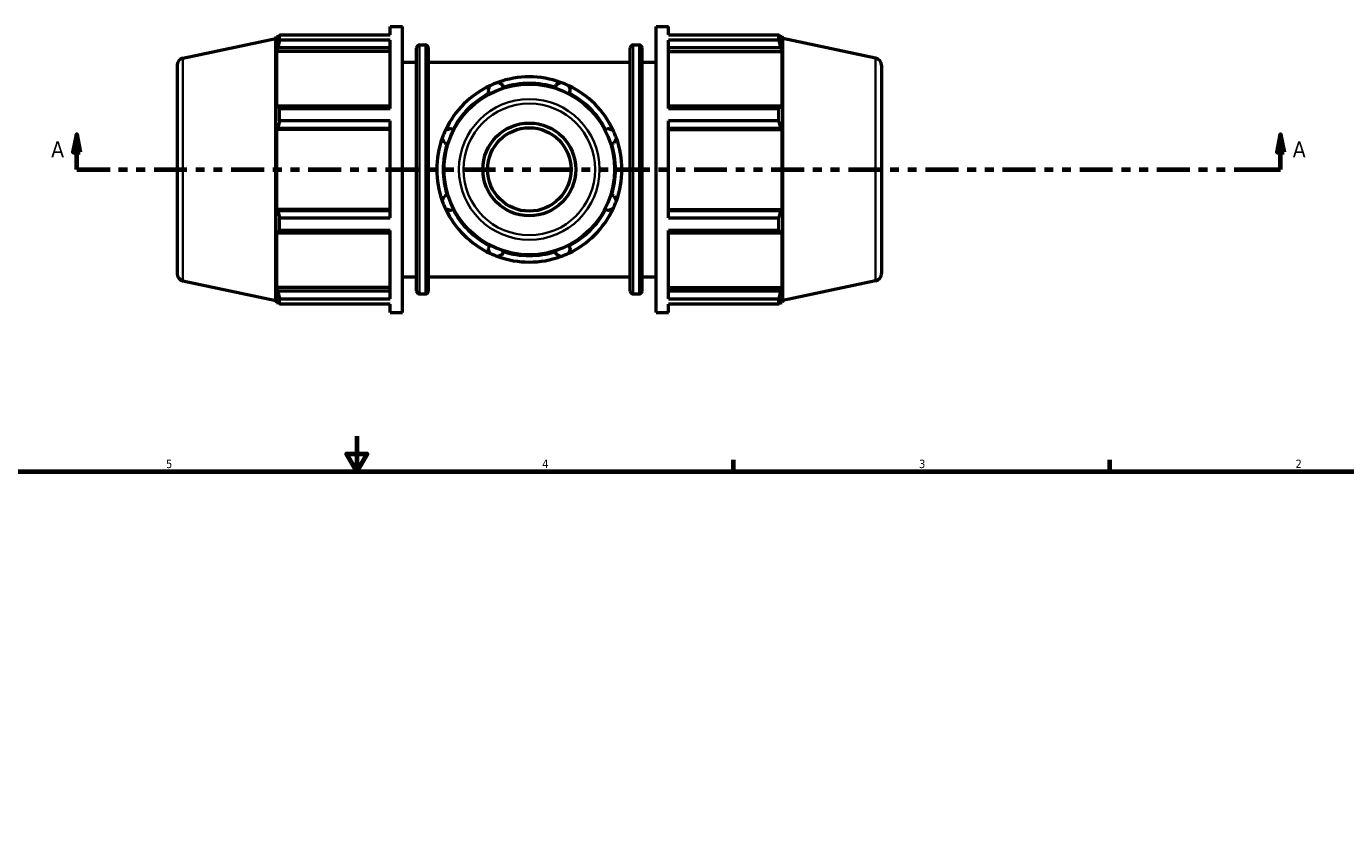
# Model space of a CAD drawing. Header units: inches. Extents: x 0.1 to 44.9, y -10.1 to 31.4.
# Tile 5 of 7: x 13.3 to 28.2, y 16.9 to 26. Entities that reach past the tile are written whole.
import ezdxf

# ---------------------------------------------------------------- set-up
doc = ezdxf.new("R2010")
doc.units = ezdxf.units.IN
doc.header["$MEASUREMENT"] = 0
doc.linetypes.add('DOUBLE_DASH_CHAIN', pattern=[1.2403, 0.6614, -0.0827, 0.1654, -0.0827, 0.1654, -0.0827])
for name, color, linetype, lineweight in [('Border (ANSI)', 7, 'Continuous', 70), ('Section Line (ANSI)', 7, 'DOUBLE_DASH_CHAIN', 70), ('Visible (ANSI)', 7, 'Continuous', 50), ('Visible Narrow (ANSI)', 7, 'Continuous', 35)]:
    doc.layers.add(name, color=color, linetype=linetype, lineweight=lineweight)
doc.styles.add('Label Text (ANSI)', font='tahoma.ttf')
doc.styles.add('Note Text (ANSI)', font='tahoma.ttf')

# ---------------------------------------------------------------- blocks, each defined once
blk = doc.blocks.new('Borders Default Border')
at = {"layer": 'Border (ANSI)'}
for p, q in [((21.25, 21), (21.25, 21.134)), ((25.5, 21), (25.5, 21.134))]:
    blk.add_line(p, q, dxfattribs=at)
at = {"layer": 'Border (ANSI)', "flags": 128}
for points in [[(17, 21.4), (17, 21), (16.885, 21.2), (17.115, 21.2), (17, 21)], [(0.5, 1), (0.5, 21), (33.5, 21), (33.5, 1), (0.5, 1)]]:
    blk.add_lwpolyline(points, dxfattribs=at)
at = {"layer": 'Border (ANSI)', "color": 5, "true_color": 0x0000ff, "char_height": 0.0945, "attachment_point": 7, "style": 'Note Text (ANSI)'}
for s, insert in [('5', (14.847, 21.038)), ('4', (19.092, 21.04)), ('3', (23.346, 21.038)), ('2', (27.596, 21.04))]:
    blk.add_mtext(s, dxfattribs=dict(at, insert=insert))
blk = doc.blocks.new('2dTransSection0')
at = {"layer": 'Section Line (ANSI)', "linetype": 'Continuous'}
for p, q in [((13.84, 24.804), (13.8, 24.607)), ((13.84, 24.607), (13.84, 24.804)), ((13.879, 24.607), (13.84, 24.804)), ((27.428, 24.804), (27.389, 24.607)), ((27.428, 24.607), (27.428, 24.804)), ((27.468, 24.607), (27.428, 24.804)), ((13.8, 24.607), (13.879, 24.607)), ((13.84, 24.41), (13.84, 24.607)), ((27.389, 24.607), (27.468, 24.607)), ((27.428, 24.41), (27.428, 24.607)), ((13.84, 24.41), (14.216, 24.41)), ((27.052, 24.41), (27.428, 24.41))]:
    blk.add_line(p, q, dxfattribs=at)
at = {"layer": 'Section Line (ANSI)', "linetype": 'DOUBLE_DASH_CHAIN', "ltscale": 0.560662}
blk.add_line((13.84, 24.41), (27.428, 24.41), dxfattribs=at)
at = {"layer": 'Section Line (ANSI)', "linetype": 'Continuous', "flags": 128}
for points in [[(13.879, 24.607), (13.84, 24.804), (13.8, 24.607), (13.879, 24.607)], [(27.468, 24.607), (27.428, 24.804), (27.389, 24.607), (27.468, 24.607)]]:
    blk.add_lwpolyline(points, dxfattribs=at)
at = {"layer": 'Section Line (ANSI)'}
for points in [[(13.879, 24.607), (13.84, 24.804), (13.8, 24.607), (13.879, 24.607)], [(27.468, 24.607), (27.428, 24.804), (27.389, 24.607), (27.468, 24.607)]]:
    blk.add_solid(points, dxfattribs=at)
at = {"layer": 'Section Line (ANSI)', "char_height": 0.18, "attachment_point": 7, "style": 'Label Text (ANSI)'}
for insert in [(13.55, 24.548), (27.565, 24.548)]:
    blk.add_mtext('A', dxfattribs=dict(at, insert=insert))

msp = doc.modelspace()

# ---------------------------------------------------------------- linework, layer by layer
at = {"layer": 'Visible (ANSI)'}
for p, q in [((16.085, 25.889), (16.092, 25.912)), ((16.092, 25.912), (16.092, 25.842)), ((16.092, 25.912), (16.12, 25.912)), ((16.129, 25.929), (17.377, 25.929)), ((16.129, 25.871), (16.129, 25.929)), ((17.377, 25.929), (17.377, 26.025)), ((17.377, 26.025), (17.516, 26.025)), ((17.516, 22.795), (17.516, 26.025)), ((20.378, 22.795), (20.378, 26.025)), ((20.378, 26.025), (20.517, 26.025)), ((20.517, 25.929), (20.517, 26.025)), ((20.517, 25.929), (21.765, 25.929)), ((21.765, 25.871), (21.765, 25.929)), ((21.774, 25.912), (21.802, 25.912)), ((21.802, 25.842), (21.802, 25.912)), ((21.809, 25.889), (21.802, 25.912)), ((15.037, 25.667), (16.085, 25.889)), ((16.085, 22.93), (16.085, 25.889)), ((16.108, 25.888), (16.092, 25.842)), ((16.092, 25.742), (16.108, 25.785)), ((16.108, 25.785), (17.377, 25.785)), ((17.377, 25.871), (16.129, 25.871)), ((17.377, 25.098), (17.377, 25.871)), ((17.675, 23.038), (17.675, 25.782)), ((17.708, 25.815), (17.774, 25.815)), ((17.807, 25.782), (17.807, 23.038)), ((20.086, 23.038), (20.086, 25.782)), ((20.12, 25.815), (20.186, 25.815)), ((20.219, 25.782), (20.219, 23.038)), ((20.517, 25.098), (20.517, 25.871)), ((21.765, 25.871), (20.517, 25.871)), ((20.517, 25.785), (21.786, 25.785)), ((21.802, 25.842), (21.786, 25.888)), ((21.786, 25.785), (21.802, 25.742)), ((21.809, 22.93), (21.809, 25.889)), ((22.856, 25.667), (21.809, 25.889)), ((17.377, 25.742), (16.092, 25.742)), ((16.092, 25.742), (16.092, 25.103)), ((17.516, 25.621), (17.675, 25.621)), ((17.807, 25.621), (20.086, 25.621)), ((20.219, 25.621), (20.378, 25.621)), ((20.517, 25.742), (21.802, 25.742)), ((21.802, 25.103), (21.802, 25.742)), ((14.972, 25.586), (14.972, 23.234)), ((22.922, 25.586), (22.922, 23.234)), ((18.655, 25.337), (18.645, 25.367)), ((19.249, 25.367), (19.239, 25.337)), ((18.484, 25.3), (18.498, 25.272)), ((19.396, 25.272), (19.41, 25.3)), ((16.108, 25.126), (16.092, 25.103)), ((17.377, 25.126), (16.108, 25.126)), ((16.129, 25.098), (17.377, 25.098)), ((16.129, 24.957), (16.129, 25.098)), ((21.786, 25.126), (20.517, 25.126)), ((20.517, 25.098), (21.765, 25.098)), ((21.765, 24.957), (21.765, 25.098)), ((21.802, 25.103), (21.786, 25.126)), ((16.092, 24.861), (16.108, 24.876)), ((16.108, 24.876), (17.377, 24.876)), ((17.377, 24.957), (16.129, 24.957)), ((17.377, 23.863), (17.377, 24.957)), ((18.085, 24.859), (18.057, 24.873)), ((19.837, 24.873), (19.809, 24.859)), ((20.517, 23.863), (20.517, 24.957)), ((21.765, 24.957), (20.517, 24.957)), ((20.517, 24.876), (21.786, 24.876)), ((21.786, 24.876), (21.802, 24.861)), ((17.377, 24.861), (16.092, 24.861)), ((16.092, 24.861), (16.092, 23.958)), ((20.517, 24.861), (21.802, 24.861)), ((21.802, 23.958), (21.802, 24.861)), ((17.99, 24.711), (18.02, 24.702)), ((19.874, 24.702), (19.904, 24.711)), ((18.02, 24.118), (17.99, 24.108)), ((19.904, 24.108), (19.874, 24.118)), ((17.377, 23.958), (16.092, 23.958)), ((16.108, 23.944), (16.092, 23.958)), ((17.377, 23.944), (16.108, 23.944)), ((16.129, 23.863), (17.377, 23.863)), ((16.129, 23.722), (16.129, 23.863)), ((18.057, 23.947), (18.085, 23.961)), ((19.809, 23.961), (19.837, 23.947)), ((20.517, 23.958), (21.802, 23.958)), ((21.786, 23.944), (20.517, 23.944)), ((20.517, 23.863), (21.765, 23.863)), ((21.765, 23.722), (21.765, 23.863)), ((21.802, 23.958), (21.786, 23.944)), ((16.092, 23.716), (16.092, 23.078)), ((16.092, 23.716), (16.108, 23.694)), ((16.108, 23.694), (17.377, 23.694)), ((17.377, 23.722), (16.129, 23.722)), ((17.377, 22.949), (17.377, 23.722)), ((20.517, 22.949), (20.517, 23.722)), ((21.765, 23.722), (20.517, 23.722)), ((20.517, 23.694), (21.786, 23.694)), ((21.786, 23.694), (21.802, 23.716)), ((21.802, 23.078), (21.802, 23.716)), ((18.498, 23.548), (18.484, 23.52)), ((19.41, 23.52), (19.396, 23.548)), ((18.645, 23.453), (18.655, 23.483)), ((19.239, 23.483), (19.249, 23.453)), ((15.037, 23.153), (16.085, 22.93)), ((17.516, 23.199), (17.675, 23.199)), ((17.807, 23.199), (20.086, 23.199)), ((20.219, 23.199), (20.378, 23.199)), ((22.856, 23.153), (21.809, 22.93)), ((17.377, 23.078), (16.092, 23.078)), ((16.108, 23.035), (16.092, 23.078)), ((16.092, 22.977), (16.092, 22.908)), ((16.092, 22.977), (16.108, 22.931)), ((17.377, 23.035), (16.108, 23.035)), ((16.129, 22.949), (17.377, 22.949)), ((16.129, 22.89), (16.129, 22.949)), ((17.708, 23.005), (17.774, 23.005)), ((20.12, 23.005), (20.186, 23.005)), ((20.517, 23.078), (21.802, 23.078)), ((21.786, 23.035), (20.517, 23.035)), ((20.517, 22.949), (21.765, 22.949)), ((21.765, 22.89), (21.765, 22.949)), ((21.802, 23.078), (21.786, 23.035)), ((21.786, 22.931), (21.802, 22.977)), ((21.802, 22.908), (21.802, 22.977)), ((16.085, 22.93), (16.092, 22.908)), ((16.092, 22.908), (16.12, 22.908)), ((17.377, 22.89), (16.129, 22.89)), ((17.377, 22.795), (17.377, 22.89)), ((17.377, 22.795), (17.516, 22.795)), ((20.378, 22.795), (20.517, 22.795)), ((20.517, 22.795), (20.517, 22.89)), ((21.765, 22.89), (20.517, 22.89)), ((21.774, 22.908), (21.802, 22.908)), ((21.809, 22.93), (21.802, 22.908))]:
    msp.add_line(p, q, dxfattribs=at)
for radius in [0.963, 0.524, 0.471]:
    msp.add_circle((18.947, 24.41), radius, dxfattribs=at)
for centre, radius, start, end in [((17.708, 25.782), 0.0331, 90, 180), ((17.774, 25.782), 0.0331, 0, 90), ((20.12, 25.782), 0.0331, 90, 180), ((20.186, 25.782), 0.0331, 0, 90), ((15.055, 25.586), 0.0829, 102, 180), ((22.839, 25.586), 0.0829, 0, 78), ((18.947, 24.41), 1.045, 115.208, 154.792), ((18.947, 24.41), 1.045, 109.792, 115.208), ((18.947, 24.41), 1.045, 70.208, 109.792), ((18.947, 24.41), 0.972, 72.5, 107.5), ((18.947, 24.41), 1.045, 64.792, 70.208), ((18.947, 24.41), 1.045, 25.208, 64.792), ((18.947, 24.41), 0.972, 117.5, 152.5), ((18.947, 24.41), 0.972, 27.5, 62.5), ((18.947, 24.41), 1.045, 160.208, 199.792), ((18.947, 24.41), 1.045, 154.792, 160.208), ((18.947, 24.41), 1.045, 19.792, 25.208), ((18.947, 24.41), 1.045, 340.208, 19.792), ((18.947, 24.41), 0.972, 162.5, 197.5), ((18.947, 24.41), 0.972, 342.5, 17.5), ((18.947, 24.41), 1.045, 199.792, 205.208), ((18.947, 24.41), 1.045, 334.792, 340.208), ((18.947, 24.41), 1.045, 205.208, 244.792), ((18.947, 24.41), 0.972, 207.5, 242.5), ((18.947, 24.41), 1.045, 295.208, 334.792), ((18.947, 24.41), 0.972, 297.5, 332.5), ((18.947, 24.41), 1.045, 244.792, 250.208), ((18.947, 24.41), 1.045, 250.208, 289.792), ((18.947, 24.41), 0.972, 252.5, 287.5), ((18.947, 24.41), 1.045, 289.792, 295.208), ((15.055, 23.234), 0.0829, 180, 258), ((22.839, 23.234), 0.0829, 282, 0), ((17.708, 23.038), 0.0331, 180, 270), ((17.774, 23.038), 0.0331, 270, 0), ((20.12, 23.038), 0.0331, 180, 270), ((20.186, 23.038), 0.0331, 270, 0)]:
    msp.add_arc(centre, radius, start, end, dxfattribs=at)
for points, weights in [([(16.108, 25.888), (16.118, 25.909), (16.129, 25.929)], [1.00097847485, 1.0008977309, 1]), ([(21.765, 25.929), (21.776, 25.909), (21.786, 25.888)], [1, 1.0008977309, 1.00097847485]), ([(16.129, 25.871), (16.118, 25.827), (16.108, 25.785)], [1, 1.0008977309, 1.00097847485]), ([(21.786, 25.785), (21.776, 25.827), (21.765, 25.871)], [1.00097847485, 1.0008977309, 1]), ([(18.484, 25.3), (18.493, 25.327), (18.502, 25.355)], [1.00084423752, 1.0008306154, 1]), ([(18.593, 25.393), (18.62, 25.38), (18.645, 25.367)], [1, 1.0008306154, 1.00084423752]), ([(19.249, 25.367), (19.274, 25.38), (19.301, 25.393)], [1.00084423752, 1.0008306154, 1]), ([(19.392, 25.355), (19.401, 25.327), (19.41, 25.3)], [1, 1.0008306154, 1.00084423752]), ([(16.108, 25.126), (16.118, 25.112), (16.129, 25.098)], [1.00097847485, 1.0008977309, 1]), ([(21.765, 25.098), (21.776, 25.112), (21.786, 25.126)], [1, 1.0008977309, 1.00097847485]), ([(16.129, 24.957), (16.118, 24.916), (16.108, 24.876)], [1, 1.0008977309, 1.00097847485]), ([(18.001, 24.855), (18.03, 24.864), (18.057, 24.873)], [1, 1.0008306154, 1.00084423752]), ([(19.837, 24.873), (19.864, 24.864), (19.892, 24.855)], [1.00084423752, 1.0008306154, 1]), ([(21.786, 24.876), (21.776, 24.916), (21.765, 24.957)], [1.00097847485, 1.0008977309, 1]), ([(17.99, 24.711), (17.977, 24.737), (17.964, 24.764)], [1.00084423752, 1.0008306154, 1]), ([(19.93, 24.764), (19.917, 24.737), (19.904, 24.711)], [1, 1.0008306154, 1.00084423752]), ([(17.964, 24.056), (17.977, 24.083), (17.99, 24.108)], [1, 1.0008306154, 1.00084423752]), ([(19.904, 24.108), (19.917, 24.083), (19.93, 24.056)], [1.00084423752, 1.0008306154, 1]), ([(16.108, 23.944), (16.118, 23.904), (16.129, 23.863)], [1.00097847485, 1.0008977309, 1]), ([(18.057, 23.947), (18.03, 23.955), (18.001, 23.965)], [1.00084423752, 1.0008306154, 1]), ([(19.892, 23.965), (19.864, 23.955), (19.837, 23.947)], [1, 1.0008306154, 1.00084423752]), ([(21.765, 23.863), (21.776, 23.904), (21.786, 23.944)], [1, 1.0008977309, 1.00097847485]), ([(16.129, 23.722), (16.118, 23.708), (16.108, 23.694)], [1, 1.0008977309, 1.00097847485]), ([(21.786, 23.694), (21.776, 23.708), (21.765, 23.722)], [1.00097847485, 1.0008977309, 1]), ([(18.502, 23.464), (18.493, 23.493), (18.484, 23.52)], [1, 1.0008306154, 1.00084423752]), ([(18.645, 23.453), (18.62, 23.44), (18.593, 23.427)], [1.00084423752, 1.0008306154, 1]), ([(19.301, 23.427), (19.274, 23.44), (19.249, 23.453)], [1, 1.0008306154, 1.00084423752]), ([(19.41, 23.52), (19.401, 23.493), (19.392, 23.464)], [1.00084423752, 1.0008306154, 1]), ([(16.108, 23.035), (16.118, 22.992), (16.129, 22.949)], [1.00097847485, 1.0008977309, 1]), ([(21.765, 22.949), (21.776, 22.992), (21.786, 23.035)], [1, 1.0008977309, 1.00097847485]), ([(16.129, 22.89), (16.118, 22.911), (16.108, 22.931)], [1, 1.0008977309, 1.00097847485]), ([(21.786, 22.931), (21.776, 22.911), (21.765, 22.89)], [1.00097847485, 1.0008977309, 1])]:
    msp.add_rational_spline(points, weights, degree=2, dxfattribs=at)
at = {"layer": 'Visible Narrow (ANSI)'}
for p, q in [((17.708, 25.798), (17.708, 23.022)), ((17.774, 23.022), (17.774, 25.798)), ((20.12, 25.798), (20.12, 23.022)), ((20.186, 23.022), (20.186, 25.798)), ((15.037, 23.168), (15.037, 25.651)), ((22.856, 23.168), (22.856, 25.651))]:
    msp.add_line(p, q, dxfattribs=at)
for radius in [0.794, 0.743]:
    msp.add_circle((18.947, 24.41), radius, dxfattribs=at)

# ---------------------------------------------------------------- block references
msp.add_blockref('Borders Default Border', (0, 0))
at = {"layer": 'Section Line (ANSI)'}
msp.add_blockref('2dTransSection0', (0, 0), dxfattribs=at)

doc.saveas('drawing.dxf')
